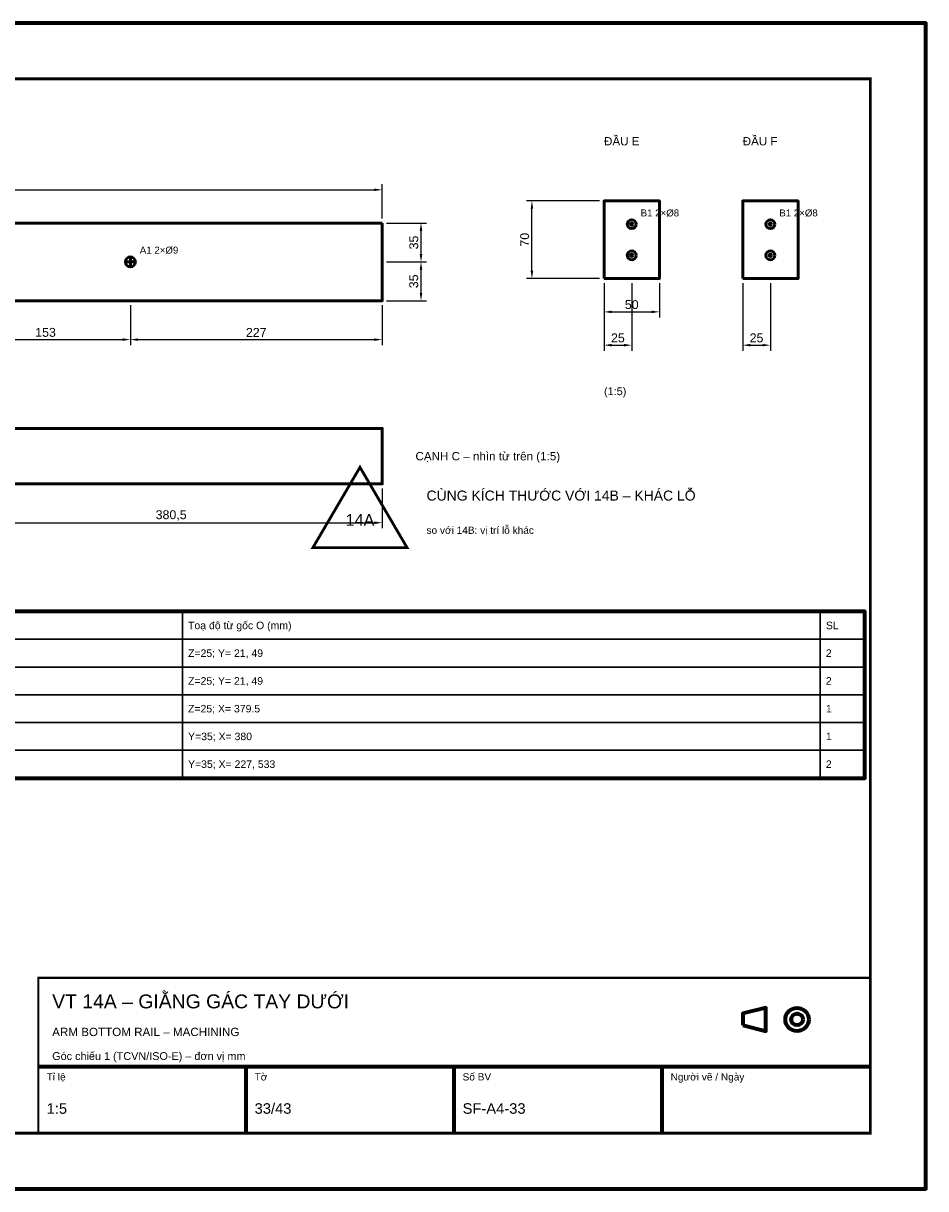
# Model space of a CAD drawing. Header units: millimetres. Extents: x 0 to 2970, y 0 to 2100.
# Tile 2 of 2: x 1343 to 2970, y 0 to 2100. Entities that reach past the tile are written whole.
import ezdxf
from ezdxf.enums import TextEntityAlignment as Align

# ---------------------------------------------------------------- set-up
doc = ezdxf.new("R2010")
doc.units = ezdxf.units.MM
doc.header["$LTSCALE"] = 10
for name, color, linetype, lineweight in [('0-KHUNG-BANVE', 7, 'CONTINUOUS', 70), ('1-NET-THAY', 7, 'CONTINUOUS', 50), ('10-PHU-KIEN', 1, 'CONTINUOUS', 25), ('3-KICH-THUOC', 1, 'CONTINUOUS', 18), ('6-CHU', 7, 'CONTINUOUS', 25), ('7-BANG-KE', 7, 'CONTINUOUS', 25)]:
    doc.layers.add(name, color=color, linetype=linetype, lineweight=lineweight)
doc.styles.add('VN', font='arial.ttf')
doc.dimstyles.new('A4', dxfattribs={"dimscale": 10, "dimtxt": 1.6, "dimasz": 1.4, "dimexe": 1, "dimexo": 0.8, "dimgap": 0.5, "dimtad": 1, "dimdec": 1, "dimtxsty": 'VN', "dimcen": 2.5, "dimclrd": 1, "dimclre": 1, "dimclrt": 7, "dimazin": 3, "dimtfac": 1, "dimtmove": 0, "dimatfit": 3})

msp = doc.modelspace()

# ---------------------------------------------------------------- linework, layer by layer
at = {"layer": '0-KHUNG-BANVE'}
for p, q in [((1370, 220), (2870, 220)), ((1745, 100), (1745, 220)), ((2120, 100), (2120, 220)), ((2495, 100), (2495, 220))]:
    msp.add_line(p, q, dxfattribs=at)
for points in [[(0, 0), (2970, 0), (2970, 2100), (0, 2100)], [(250, 740), (2860, 740), (2860, 1040), (250, 1040)], [(2640, 294.5), (2682, 284), (2682, 326), (2640, 315.5)]]:
    msp.add_lwpolyline(points, close=True, dxfattribs=at)
for points, const_width in [([(200, 100), (2870, 100), (2870, 2000), (200, 2000)], 5), ([(1370, 100), (2870, 100), (2870, 380), (1370, 380)], 4)]:
    msp.add_lwpolyline(points, close=True, dxfattribs=dict(at, const_width=const_width))
for radius in [21, 10.5]:
    msp.add_circle((2738, 305), radius, dxfattribs=at)
at = {"layer": '1-NET-THAY'}
for p, q in [((1527, 1670), (1545, 1670)), ((1536, 1661), (1536, 1679))]:
    msp.add_line(p, q, dxfattribs=at)
for points in [[(2390, 1640), (2490, 1640), (2490, 1780), (2390, 1780)], [(2640, 1640), (2740, 1640), (2740, 1780), (2640, 1780)], [(1990, 1740), (470, 1740), (470, 1600), (1990, 1600)], [(470, 1270), (1990, 1270), (1990, 1370), (470, 1370)]]:
    msp.add_lwpolyline(points, close=True, dxfattribs=at)
for centre, radius in [((2440, 1738), 8), ((2690, 1738), 8), ((2440, 1738), 2), ((2690, 1738), 2), ((2440, 1682), 8), ((2440, 1682), 2), ((2690, 1682), 8), ((2690, 1682), 2), ((1536, 1670), 9)]:
    msp.add_circle(centre, radius, dxfattribs=at)
at = {"layer": '10-PHU-KIEN', "const_width": 5}
msp.add_lwpolyline([(1950, 1300), (1865, 1155), (2035, 1155)], close=True, dxfattribs=at)
at = {"layer": '7-BANG-KE'}
for points in [[(1200, 990), (1630, 990), (1630, 1040), (1200, 1040)], [(1630, 990), (2780, 990), (2780, 1040), (1630, 1040)], [(2780, 990), (2860, 990), (2860, 1040), (2780, 1040)], [(1200, 940), (1630, 940), (1630, 990), (1200, 990)], [(1630, 940), (2780, 940), (2780, 990), (1630, 990)], [(2780, 940), (2860, 940), (2860, 990), (2780, 990)], [(1200, 890), (1630, 890), (1630, 940), (1200, 940)], [(1630, 890), (2780, 890), (2780, 940), (1630, 940)], [(2780, 890), (2860, 890), (2860, 940), (2780, 940)], [(1200, 840), (1630, 840), (1630, 890), (1200, 890)], [(1630, 840), (2780, 840), (2780, 890), (1630, 890)], [(2780, 840), (2860, 840), (2860, 890), (2780, 890)], [(1200, 790), (1630, 790), (1630, 840), (1200, 840)], [(1630, 790), (2780, 790), (2780, 840), (1630, 840)], [(2780, 790), (2860, 790), (2860, 840), (2780, 840)], [(1200, 740), (1630, 740), (1630, 790), (1200, 790)], [(1630, 740), (2780, 740), (2780, 790), (1630, 790)], [(2780, 740), (2860, 740), (2860, 790), (2780, 790)]]:
    msp.add_lwpolyline(points, close=True, dxfattribs=at)

# ---------------------------------------------------------------- texts
at = {"layer": '10-PHU-KIEN', "style": 'VN'}
for s, p in [('B1 2×%%c8', (2456, 1752)), ('B1 2×%%c8', (2706, 1752)), ('A1 2×%%c9', (1553, 1685))]:
    msp.add_text(s, height=12.5, dxfattribs=at).set_placement(p)
msp.add_text('14A', height=21, dxfattribs=at).set_placement((1950, 1205), align=Align.MIDDLE_CENTER)
at = {"layer": '6-CHU', "style": 'VN'}
for s, height, p in [('ĐẦU E', 15, (2390, 1880)), ('ĐẦU F', 15, (2640, 1880)), ('(1:5)', 14, (2390, 1430)), ('so với 14B: vị trí lỗ khác', 13, (2070, 1180)), ('VT 14A – GIẰNG GÁC TAY DƯỚI', 25, (1395, 325)), ('ARM BOTTOM RAIL – MACHINING', 15, (1395, 275)), ('Góc chiếu 1 (TCVN/ISO-E) – đơn vị mm', 14, (1395, 232)), ('Tỉ lệ', 13, (1385, 195)), ('Tờ', 13, (1760, 195)), ('Số BV', 13, (2135, 195)), ('Người vẽ / Ngày', 13, (2510, 195)), ('1:5', 19, (1385, 135)), ('33/43', 19, (1760, 135)), ('SF-A4-33', 19, (2135, 135))]:
    msp.add_text(s, height=height, dxfattribs=at).set_placement(p)
msp.add_text('CẠNH C – nhìn từ trên (1:5)', height=15, dxfattribs=at).set_placement((2050, 1320), align=Align.MIDDLE_LEFT)
at = {"layer": '6-CHU', "color": 1, "style": 'VN'}
msp.add_text('CÙNG KÍCH THƯỚC VỚI 14B – KHÁC LỖ', height=18, dxfattribs=at).set_placement((2070, 1240))
at = {"layer": '7-BANG-KE', "style": 'VN'}
for s, p in [('Toạ độ từ gốc O (mm)', (1640, 1015)), ('SL', (2790, 1015)), ('Z=25; Y= 21, 49', (1640, 965)), ('2', (2790, 965)), ('Z=25; Y= 21, 49', (1640, 915)), ('2', (2790, 915)), ('Z=25; X= 379.5', (1640, 865)), ('1', (2790, 865)), ('Y=35; X= 380', (1640, 815)), ('1', (2790, 815)), ('Y=35; X= 227, 533', (1640, 765)), ('2', (2790, 765))]:
    msp.add_text(s, height=13.5, dxfattribs=at).set_placement(p, align=Align.MIDDLE_LEFT)

# ---------------------------------------------------------------- dimensions: what is measured, and where the dimension line sits
at = {"layer": '3-KICH-THUOC'}
for base, p1, p2 in [((470, 1800), (470, 1740), (1990, 1740)), ((2390, 1580), (2390, 1640), (2490, 1640)), ((2390, 1520), (2390, 1640), (2440, 1640)), ((2640, 1520), (2640, 1640), (2690, 1640)), ((1230, 1530), (1230, 1600), (1536, 1600)), ((1536, 1530), (1536, 1600), (1990, 1600)), ((1229, 1200), (1229, 1270), (1990, 1270))]:
    msp.add_linear_dim(base=base, p1=p1, p2=p2, dimstyle='A4', override={"dimlfac": 0.5}, dxfattribs=at).render()
for base, p1, p2 in [((2260, 1640), (2390, 1640), (2390, 1780)), ((2060, 1670), (1990, 1670), (1990, 1740)), ((2060, 1600), (1990, 1600), (1990, 1670))]:
    msp.add_linear_dim(base=base, p1=p1, p2=p2, angle=90, dimstyle='A4', override={"dimlfac": 0.5}, dxfattribs=at).render()

doc.saveas('drawing.dxf')
